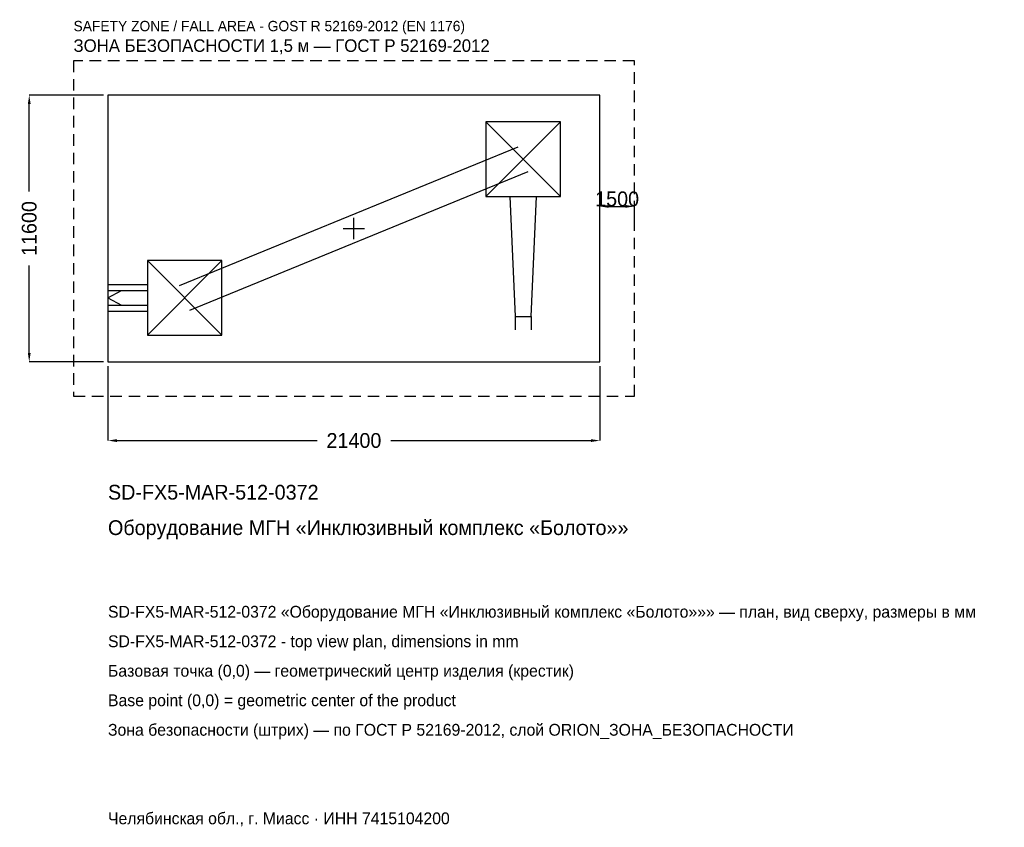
# Model space of a CAD drawing. Header units: metres. Extents: x -14542 to 28296, y -26051 to 9086.
import ezdxf

# ---------------------------------------------------------------- set-up
doc = ezdxf.new("R2010")
doc.units = ezdxf.units.M
doc.linetypes.add('DASHED', pattern=[800, 500, -300])
for name, color, linetype in [('ORION_ДАННЫЕ', 3, 'Continuous'), ('ORION_ЗОНА_БЕЗОПАСНОСТИ', 1, 'Continuous'), ('ORION_КОНТУР', 7, 'Continuous'), ('ORION_РАЗМЕРЫ', 8, 'Continuous')]:
    doc.layers.add(name, color=color, linetype=linetype)
doc.dimstyles.new('ORION', dxfattribs={"dimtxt": 642, "dimasz": 385.2, "dimexe": 1.25, "dimexo": 192.6, "dimtad": 1, "dimdec": 0, "dimcen": 2.5, "dimazin": 3, "dimtfac": 1, "dimtmove": 0, "dimatfit": 3, "dimarcsym": 0})

# ---------------------------------------------------------------- blocks, each defined once
blk = doc.blocks.new('_CLOSEDFILLED')
at = {"color": 0, "linetype": 'BYBLOCK'}
blk.add_solid([(-1, 0.16), (0, 0), (-1, -0.16)], dxfattribs=at)
blk = doc.blocks.new('*D1')
for p, q in [((-10700, -5992.6), (-10700, -9226)), ((10700, -5992.6), (10700, -9226)), ((-10314.8, -9226), (-1605, -9226)), ((1605, -9226), (10314.8, -9226))]:
    blk.add_line(p, q)
at = {"layer": 'Defpoints'}
for p in [(-10700, -5800), (10700, -5800), (-10700, -9226)]:
    blk.add_point(p, dxfattribs=at)
at = {"layer": 'ORION_РАЗМЕРЫ', "xscale": 385.2, "yscale": 385.2, "rotation": 180}
blk.add_blockref('_CLOSEDFILLED', (-10700, -9226), dxfattribs=at)
at = {"layer": 'ORION_РАЗМЕРЫ', "xscale": 385.2, "yscale": 385.2}
blk.add_blockref('_CLOSEDFILLED', (10700, -9226), dxfattribs=at)
at = {"layer": 'ORION_РАЗМЕРЫ', "insert": (0, -9226), "char_height": 642, "attachment_point": 5}
blk.add_mtext('21400', dxfattribs=at)
blk = doc.blocks.new('*D2')
for p, q in [((-10892.6, 5800), (-14126, 5800)), ((-14126, 1605), (-14126, 5414.8)), ((-14126, -5414.8), (-14126, -1605)), ((-10892.6, -5800), (-14126, -5800))]:
    blk.add_line(p, q)
at = {"layer": 'Defpoints'}
for p in [(-10700, 5800), (-14126, -5800), (-10700, -5800)]:
    blk.add_point(p, dxfattribs=at)
at = {"layer": 'ORION_РАЗМЕРЫ', "xscale": 385.2, "yscale": 385.2}
for p, rotation in [((-14126, 5800), 90), ((-14126, -5800), 270)]:
    blk.add_blockref('_CLOSEDFILLED', p, dxfattribs=dict(at, rotation=rotation))
at = {"layer": 'ORION_РАЗМЕРЫ', "insert": (-14126, 0), "char_height": 642, "attachment_point": 5, "rotation": 90}
blk.add_mtext('11600', dxfattribs=at)
blk = doc.blocks.new('ОРИОН SD-FX5-MAR-512-0372 Оборудование МГН Инклюзивный комплекс Болото')
at = {"layer": 'ORION_ЗОНА_БЕЗОПАСНОСТИ', "linetype": 'DASHED'}
blk.add_lwpolyline([(-12200, -7300), (12200, -7300), (12200, 7300), (-12200, 7300)], close=True, dxfattribs=at)
at = {"layer": 'ORION_КОНТУР'}
for p, q in [((5740, 1392), (8988, 4640)), ((5740, 4640), (8988, 1392)), ((-7585.6, -2475), (7142.4, 3557)), ((-7142.4, -3557), (7585.6, 2475)), ((-8988, -4640), (-5740, -1392)), ((-8988, -1392), (-5740, -4640)), ((-10700, -2431.4), (-8988, -2431.4)), ((-10700, -2694.4), (-8988, -2694.4)), ((-10700, -3016), (-10115.4, -2694.4)), ((-10700, -3016), (-10115.4, -3337.6)), ((-10700, -3337.6), (-8988, -3337.6)), ((-10700, -3600.6), (-8988, -3600.6)), ((7013.2, -3828), (7013.2, -4412.6)), ((7714.8, -3828), (7714.8, -4412.6))]:
    blk.add_line(p, q, dxfattribs=at)
for points in [[(-10700, -5800), (10700, -5800), (10700, 5800), (-10700, 5800)], [(5740, 1392), (8988, 1392), (8988, 4640), (5740, 4640)], [(-8988, -4640), (-5740, -4640), (-5740, -1392), (-8988, -1392)]]:
    blk.add_lwpolyline(points, close=True, dxfattribs=at)
blk.add_lwpolyline([(6779.4, 1392), (7013.2, -3828), (7714.8, -3828), (7948.6, 1392)], dxfattribs=at)
at = {"layer": 'ORION_РАЗМЕРЫ'}
for p, q in [((0, -464), (0, 464)), ((-464, 0), (464, 0))]:
    blk.add_line(p, q, dxfattribs=at)
at = {"layer": 'ORION_ДАННЫЕ'}
for tag, p in [('АРТИКУЛ', (-10700, -11794)), ('НАИМЕНОВАНИЕ', (-10700, -13334.8))]:
    blk.add_attdef(tag, p, '', height=642, dxfattribs=at)
at = {"layer": 'ORION_ДАННЫЕ', "flags": 1}
for tag, p in [('ПРОИЗВОДИТЕЛЬ', (-10700, -14875.6)), ('ТЕЛЕФОН', (-10700, -16416.4)), ('САЙТ', (-10700, -19498)), ('АДРЕС', (-10700, -21038.8)), ('РЕКВИЗИТЫ', (-10700, -22579.6)), ('ГАБАРИТЫ', (-10700, -24120.4)), ('ЗОНА_БЕЗОПАСНОСТИ', (-10700, -25661.2))]:
    blk.add_attdef(tag, p, '', height=642, dxfattribs=at)
at = {"layer": 'ORION_ЗОНА_БЕЗОПАСНОСТИ', "color": 1}
for s, height, p in [('SAFETY ZONE / FALL AREA - GOST R 52169-2012 (EN 1176)', 449.4, (-12200, 8584)), ('ЗОНА БЕЗОПАСНОСТИ 1,5 м — ГОСТ Р 52169-2012', 545.7, (-12200, 7685.2))]:
    blk.add_text(s, height=height, dxfattribs=at).set_placement(p)
at = {"layer": 'ORION_РАЗМЕРЫ'}
dim = blk.add_linear_dim(base=(-14126, -5800), p1=(-10700, -5800), p2=(-10700, 5800), angle=90, dimstyle='ORION', dxfattribs=at)
dim.commit()
dim.dimension.update_dxf_attribs({"geometry": '*D2', "text_midpoint": (-14126, 0)})
blk.add_linear_dim(base=(10700, 963), p1=(10700, 0), p2=(12200, 0), dimstyle='ORION', dxfattribs=at).render()
dim = blk.add_linear_dim(base=(-10700, -9226), p1=(-10700, -5800), p2=(10700, -5800), dimstyle='ORION', dxfattribs=at)
dim.commit()
dim.dimension.update_dxf_attribs({"geometry": '*D1', "text_midpoint": (0, -9226)})

msp = doc.modelspace()

# ---------------------------------------------------------------- block references
msp.add_blockref('ОРИОН SD-FX5-MAR-512-0372 Оборудование МГН Инклюзивный комплекс Болото', (0, 0)).add_auto_attribs({'АРТИКУЛ': 'SD-FX5-MAR-512-0372', 'НАИМЕНОВАНИЕ': 'Оборудование МГН «Инклюзивный комплекс «Болото»»'})

# ---------------------------------------------------------------- texts
at = {"layer": 'ORION_ДАННЫЕ', "color": 3}
for s, p in [('SD-FX5-MAR-512-0372 «Оборудование МГН «Инклюзивный комплекс «Болото»»» — план, вид сверху, размеры в мм', (-10700, -16930)), ('SD-FX5-MAR-512-0372 - top view plan, dimensions in mm', (-10700, -18214)), ('Челябинская обл., г. Миасс · ИНН 7415104200', (-10700, -25918))]:
    msp.add_text(s, height=513.6, dxfattribs=at).set_placement(p)
at = {"layer": 'ORION_ДАННЫЕ', "color": 7}
for s, p in [('Базовая точка (0,0) — геометрический центр изделия (крестик)', (-10700, -19498)), ('Base point (0,0) = geometric center of the product', (-10700, -20782))]:
    msp.add_text(s, height=513.6, dxfattribs=at).set_placement(p)
at = {"layer": 'ORION_ДАННЫЕ', "color": 1}
msp.add_text('Зона безопасности (штрих) — по ГОСТ Р 52169-2012, слой ORION_ЗОНА_БЕЗОПАСНОСТИ', height=513.6, dxfattribs=at).set_placement((-10700, -22066))

doc.saveas('drawing.dxf')
